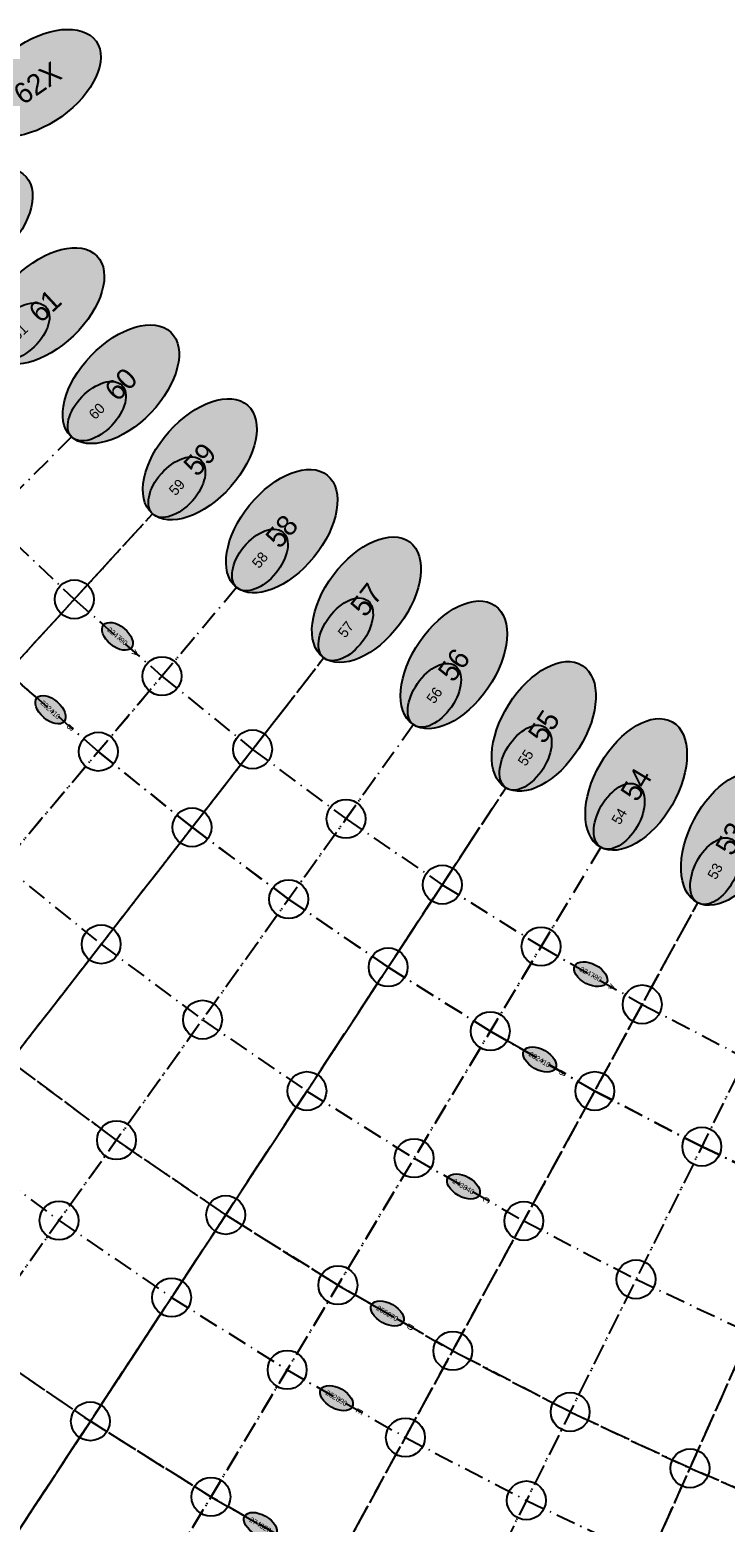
# Model space of a CAD drawing. Header units: millimetres. Extents: x 15650620 to 16199301, y 17929595 to 18752968.
# Tile 14 of 26: x 16018689 to 16072319, y 18178030 to 18293242. Entities that reach past the tile are written whole.
import ezdxf
from ezdxf.enums import TextEntityAlignment as Align

# ---------------------------------------------------------------- set-up
doc = ezdxf.new("R2010")
doc.units = ezdxf.units.MM
doc.header["$LTSCALE"] = 100
doc.linetypes.add('B_GRIDLINE', pattern=[41, 15, -5, 1, -5, 15])
for name, color, linetype in [('S-GRID-2000', 232, 'B_GRIDLINE'), ('S-GRID-2000-IDEN', 13, 'B_GRIDLINE'), ('S-GRID-300-AR02', 232, 'B_GRIDLINE'), ('S-GRID-300-AR03', 232, 'B_GRIDLINE'), ('S-GRID-300-AR03-IDEN', 13, 'B_GRIDLINE'), ('S-GRID-300-AR04', 232, 'B_GRIDLINE'), ('S-GRID-300-AR04-IDEN', 13, 'B_GRIDLINE'), ('S-GRID-600', 232, 'B_GRIDLINE'), ('S-GRID-600-IDEN', 13, 'Continuous')]:
    doc.layers.add(name, color=color, linetype=linetype)
doc.layers.add('S-GRID-POINTS', color=9, linetype='Continuous', plot=False)
doc.styles.add('CAA-ENG', font='caa_eng.shx')

# ---------------------------------------------------------------- blocks, each defined once
blk = doc.blocks.new('agrbb-wblock')
h = blk.add_hatch(color=255)
edge = h.paths.add_edge_path()
edge.add_ellipse((1392, 24), major_axis=(1392, 24), ratio=0.572643, start_angle=0, end_angle=360)
at = {"linetype": 'Continuous'}
blk.add_ellipse((1392, 24), major_axis=(1392, 24), ratio=0.572643, dxfattribs=at)
at = {"style": 'CAA-ENG'}
blk.add_attdef('1', text='', height=400, dxfattribs=at).set_placement((1392, 24), align=Align.MIDDLE_CENTER)

msp = doc.modelspace()

# ---------------------------------------------------------------- linework, layer by layer
at = {"layer": 'S-GRID-2000'}
for p, q in [((16021890, 18261826), (15942708, 18181793)), ((15952206, 18172765), (16028149, 18255877)), ((16034639, 18250185), (15962107, 18164079)), ((15972319, 18155820), (16041349, 18244758)), ((16048275, 18239601), (15982856, 18147975)), ((15993701, 18140555), (16055402, 18234725)), ((16062718, 18230138), (16004833, 18133575)), ((16016234, 18127047), (16070211, 18225847)), ((16077871, 18221859), (16027888, 18120980)), ((16039776, 18115383), (16085684, 18218181))]:
    msp.add_line(p, q, dxfattribs=at)
for points in [[(15924432, 18300736), (15929212, 18290859), (15934383, 18281180), (15939937, 18271717), (15943848, 18265534), (15945865, 18262483), (15947923, 18259459), (15952158, 18253494), (15956551, 18247644), (15958805, 18244763), (15961098, 18241913), (15965796, 18236305), (15973121, 18228132), (15980766, 18220260), (15988707, 18212712), (15996969, 18205465), (16005498, 18198567), (16014299, 18192014), (16023357, 18185817), (16032655, 18179987), (16042177, 18174534)], [(15946190, 18299498), (15951002, 18290492), (15956170, 18281686), (15959810, 18275933), (15961687, 18273093), (15963602, 18270279), (15967542, 18264728), (15971630, 18259285), (15973728, 18256604), (15975861, 18253952), (15980234, 18248733), (15987050, 18241128), (15994164, 18233803), (16001557, 18226775), (16009242, 18220035), (16017178, 18213616), (16025368, 18207518), (16033797, 18201751), (16042450, 18196326), (16051311, 18191252), (16060369, 18186536), (16069610, 18182186), (16079014, 18178210)], [(15982144, 18297636), (15985349, 18292570), (15987001, 18290070), (15988688, 18287591), (15992158, 18282704), (15995758, 18277910), (15997605, 18275549), (15999484, 18273214), (16003334, 18268618), (16009337, 18261921), (16015601, 18255470), (16022117, 18249276), (16028878, 18243346), (16035867, 18237694), (16043079, 18232324), (16050501, 18227246), (16058121, 18222469), (16065924, 18218001), (16073901, 18213848)], [(15939399, 18296043), (15944355, 18286767), (15949677, 18277698), (15953425, 18271773), (15955358, 18268849), (15957330, 18265951), (15961389, 18260234), (15965598, 18254628), (15967759, 18251868), (15969956, 18249136), (15974459, 18243762), (15981479, 18235929), (15988805, 18228386), (15996417, 18221150), (16004332, 18214207), (16012506, 18207597), (16020940, 18201316), (16029621, 18195377), (16038532, 18189790), (16047657, 18184565), (16056986, 18179708), (16066502, 18175228), (16076188, 18171133)], [(15960974, 18296079), (15965910, 18287667), (15969387, 18282172), (15971180, 18279459), (15973009, 18276771), (15976773, 18271469), (15980678, 18266269), (15982682, 18263709), (15984720, 18261175), (15988897, 18256190), (15995408, 18248925), (16002203, 18241928), (16009267, 18235213), (16016605, 18228777), (16024187, 18222645), (16032010, 18216820), (16040061, 18211312), (16048326, 18206129), (16056791, 18201283), (16065444, 18196778), (16074270, 18192623)], [(15975650, 18293649), (15978964, 18288411), (15980673, 18285826), (15982416, 18283263), (15986004, 18278210), (15989726, 18273253), (15991636, 18270813), (15993578, 18268398), (15997559, 18263647), (16003765, 18256722), (16010242, 18250053), (16016977, 18243651), (16023969, 18237518), (16031195, 18231675), (16038651, 18226123), (16046325, 18220872), (16054203, 18215933), (16062271, 18211314), (16070518, 18207020), (16078931, 18203059)]]:
    msp.add_lwpolyline(points, dxfattribs=at)
at = {"layer": 'S-GRID-300-AR02'}
for p, q in [((16060133, 18225825), (16005200, 18134186)), ((16016576, 18127672), (16067800, 18221435)), ((16075639, 18217354), (16028204, 18121618)), ((16040067, 18116033), (16083634, 18213590))]:
    msp.add_line(p, q, dxfattribs=at)
for points in [[(16058121, 18222469), (16058121, 18222469), (16065924, 18218001), (16073901, 18213848), (16082038, 18210017), (16090320, 18206515), (16098735, 18203348)], [(16096194, 18196164), (16096194, 18196164), (16087494, 18199439), (16078931, 18203059), (16070518, 18207020), (16062271, 18211314), (16054203, 18215933)], [(16048326, 18206129), (16048326, 18206129), (16056791, 18201283), (16065444, 18196778), (16074270, 18192623), (16083254, 18188824), (16092382, 18185389)], [(16088571, 18174613), (16088571, 18174613), (16079014, 18178210), (16069610, 18182186), (16060369, 18186536), (16051311, 18191252), (16042450, 18196326)], [(16038532, 18189790), (16047657, 18184565), (16056986, 18179708), (16066502, 18175228), (16076188, 18171133), (16086029, 18167429)], [(16082218, 18156653), (16082218, 18156653), (16071948, 18160519), (16061842, 18164792), (16051912, 18169466), (16042177, 18174534), (16032655, 18179987)]]:
    msp.add_lwpolyline(points, dxfattribs=at)
at = {"layer": 'S-GRID-300-AR03'}
for p, q in [((15955385, 18176244), (16024757, 18252166)), ((16031400, 18246339), (15965143, 18167684)), ((15975208, 18159543), (16038267, 18240786)), ((16045353, 18235509), (15985594, 18151810)), ((15996283, 18144497), (16052646, 18230519)), ((16060133, 18225825), (16007256, 18137617))]:
    msp.add_line(p, q, dxfattribs=at)
for points in [[(16022117, 18249276), (16028878, 18243346), (16035867, 18237694), (16043079, 18232324), (16050501, 18227246), (16058121, 18222469)], [(16054203, 18215933), (16054203, 18215933), (16046325, 18220872), (16038651, 18226123), (16031195, 18231675), (16023969, 18237518), (16016977, 18243651)], [(16009267, 18235213), (16016605, 18228777), (16024187, 18222645), (16032010, 18216820), (16040061, 18211312), (16048326, 18206129)], [(16042450, 18196326), (16042450, 18196326), (16033797, 18201751), (16025368, 18207518), (16017178, 18213616), (16009242, 18220035), (16001557, 18226775)], [(15996417, 18221150), (16004332, 18214207), (16012506, 18207597), (16020940, 18201316), (16029621, 18195377), (16038532, 18189790)], [(16032655, 18179987), (16023357, 18185817), (16014299, 18192014), (16005498, 18198567), (15996969, 18205465), (15988707, 18212712)]]:
    msp.add_lwpolyline(points, dxfattribs=at)
at = {"layer": 'S-GRID-300-AR03-IDEN'}
for points in [[(16058121, 18222469), (16058121, 18222469), (16060725, 18220978)], [(16056807, 18214442), (16054203, 18215933)], [(16048326, 18206129), (16048326, 18206129), (16050930, 18204638)], [(16045054, 18194835), (16042450, 18196326)], [(16038532, 18189790), (16041136, 18188299)], [(16035259, 18178496), (16032655, 18179987)]]:
    msp.add_lwpolyline(points, dxfattribs=at)
at = {"layer": 'S-GRID-300-AR04'}
msp.add_line((15955385, 18176244), (16024757, 18252166), dxfattribs=at)
msp.add_lwpolyline([(15992158, 18282704), (15992158, 18282704), (15995758, 18277910), (15997605, 18275549), (15999484, 18273214), (16003334, 18268618), (16009337, 18261921), (16015601, 18255470), (16022117, 18249276)], dxfattribs=at)
at = {"layer": 'S-GRID-300-AR04-IDEN'}
for points in [[(16022117, 18249276), (16022117, 18249276), (16024373, 18247298)], [(16019233, 18241672), (16016977, 18243651)]]:
    msp.add_lwpolyline(points, dxfattribs=at)
at = {"layer": 'S-GRID-600'}
for p, q in [((16021890, 18261826), (15945132, 18184243)), ((15954530, 18175309), (16028149, 18255877)), ((16034639, 18250185), (15964327, 18166715)), ((15974432, 18158543), (16041349, 18244758)), ((16048275, 18239601), (15984858, 18150779)), ((15995589, 18143437), (16055402, 18234725)), ((16062718, 18230138), (16006605, 18136530)), ((16017886, 18130071), (16070211, 18225847)), ((16077871, 18221859), (16029418, 18124067)), ((16041181, 18118529), (16085684, 18218181))]:
    msp.add_line(p, q, dxfattribs=at)
for points in [[(15924432, 18300736), (15929212, 18290859), (15934383, 18281180), (15939937, 18271717), (15943848, 18265534), (15945865, 18262483), (15947923, 18259459), (15952158, 18253494), (15956551, 18247644), (15958805, 18244763), (15961098, 18241913), (15965796, 18236305), (15973121, 18228132), (15980766, 18220260), (15988707, 18212712), (15996969, 18205465), (16005498, 18198567), (16014299, 18192014), (16023357, 18185817), (16032655, 18179987), (16042177, 18174534)], [(15946190, 18299498), (15951002, 18290492), (15956170, 18281686), (15959810, 18275933), (15961687, 18273093), (15963602, 18270279), (15967542, 18264728), (15971630, 18259285), (15973728, 18256604), (15975861, 18253952), (15980234, 18248733), (15987050, 18241128), (15994164, 18233803), (16001557, 18226775), (16009242, 18220035), (16017178, 18213616), (16025368, 18207518), (16033797, 18201751), (16042450, 18196326), (16051311, 18191252), (16060369, 18186536), (16069610, 18182186), (16079014, 18178210)], [(15982144, 18297636), (15985349, 18292570), (15987001, 18290070), (15988688, 18287591), (15992158, 18282704), (15995758, 18277910), (15997605, 18275549), (15999484, 18273214), (16003334, 18268618), (16009337, 18261921), (16015601, 18255470), (16022117, 18249276), (16028878, 18243346), (16035867, 18237694), (16043079, 18232324), (16050501, 18227246), (16058121, 18222469), (16065924, 18218001), (16073901, 18213848)], [(15939399, 18296043), (15944355, 18286767), (15949677, 18277698), (15953425, 18271773), (15955358, 18268849), (15957330, 18265951), (15961389, 18260234), (15965598, 18254628), (15967759, 18251868), (15969956, 18249136), (15974459, 18243762), (15981479, 18235929), (15988805, 18228386), (15996417, 18221150), (16004332, 18214207), (16012506, 18207597), (16020940, 18201316), (16029621, 18195377), (16038532, 18189790), (16047657, 18184565), (16056986, 18179708), (16066502, 18175228), (16076188, 18171133)], [(15960974, 18296079), (15965910, 18287667), (15969387, 18282172), (15971180, 18279459), (15973009, 18276771), (15976773, 18271469), (15980678, 18266269), (15982682, 18263709), (15984720, 18261175), (15988897, 18256190), (15995408, 18248925), (16002203, 18241928), (16009267, 18235213), (16016605, 18228777), (16024187, 18222645), (16032010, 18216820), (16040061, 18211312), (16048326, 18206129), (16056791, 18201283), (16065444, 18196778), (16074270, 18192623)], [(15975650, 18293649), (15978964, 18288411), (15980673, 18285826), (15982416, 18283263), (15986004, 18278210), (15989726, 18273253), (15991636, 18270813), (15993578, 18268398), (15997559, 18263647), (16003765, 18256722), (16010242, 18250053), (16016977, 18243651), (16023969, 18237518), (16031195, 18231675), (16038651, 18226123), (16046325, 18220872), (16054203, 18215933), (16062271, 18211314), (16070518, 18207020), (16078931, 18203059)]]:
    msp.add_lwpolyline(points, dxfattribs=at)
at = {"layer": 'S-GRID-POINTS'}
for centre in [(16022117, 18249276), (16028878, 18243346), (16035867, 18237694), (16023969, 18237518), (16043079, 18232324), (16031195, 18231675), (16050501, 18227246), (16038651, 18226123), (16024187, 18222645), (16058121, 18222469), (16046325, 18220872), (16065924, 18218001), (16032010, 18216820), (16054203, 18215933), (16040061, 18211312), (16062271, 18211314), (16025368, 18207518), (16070518, 18207020), (16048326, 18206129), (16020940, 18201316), (16033797, 18201751), (16056791, 18201283), (16042450, 18196326), (16065444, 18196778), (16029621, 18195377), (16051311, 18191252), (16038532, 18189790), (16023357, 18185817), (16060369, 18186536), (16047657, 18184565), (16069610, 18182186), (16032655, 18179987), (16056986, 18179708)]:
    msp.add_circle(centre, 1500, dxfattribs=at)

# ---------------------------------------------------------------- block references
at = {"layer": 'S-GRID-2000-IDEN', "ltscale": 2.5, "xscale": 4, "yscale": 4, "zscale": 4}
for p, rotation, values in [((16018268, 18295539), 34.61054060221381, {'1': '63X'}), ((16014738, 18285889), 34.61054060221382, {'1': '62X'})]:
    msp.add_blockref('agrbb-wblock', p, dxfattribs=dict(at, rotation=rotation)).add_auto_attribs(values)
at = {"layer": 'S-GRID-2000-IDEN', "xscale": 4, "yscale": 4, "zscale": 4}
for p, rotation, values in [((16010079, 18274488), 40.7224945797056, {'1': '62'}), ((16015842, 18268056), 43.01449036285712, {'1': '61'}), ((16021856, 18261861), 45.22148028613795, {'1': '60'}), ((16028113, 18255910), 47.59850337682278, {'1': '59'}), ((16034602, 18250216), 49.89048227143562, {'1': '58'}), ((16041311, 18244788), 52.18244448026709, {'1': '57'}), ((16048235, 18239630), 54.4744184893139, {'1': '56'}), ((16055361, 18234752), 56.7664917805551, {'1': '55'}), ((16062677, 18230163), 59.05930127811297, {'1': '54'}), ((16070168, 18225871), 61.35124592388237, {'1': '53'})]:
    msp.add_blockref('agrbb-wblock', p, dxfattribs=dict(at, rotation=rotation)).add_auto_attribs(values)
at = {"layer": 'S-GRID-300-AR03-IDEN'}
for p, rotation, values in [((16060720, 18220980), 331.2172410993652, {'1': '224790'}), ((16056807, 18214442), 329.1999739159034, {'1': '232410'}), ((16050930, 18204638), 329.20017574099, {'1': '243840'}), ((16045054, 18194835), 329.2003594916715, {'1': '255270'}), ((16041136, 18188299), 329.2004731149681, {'1': '262890'}), ((16035259, 18178496), 329.2006317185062, {'1': '274320'})]:
    msp.add_blockref('agrbb-wblock', p, dxfattribs=dict(at, rotation=rotation)).add_auto_attribs(values)
at = {"layer": 'S-GRID-300-AR04-IDEN'}
for p, rotation, values in [((16024369, 18247302), 319.5988056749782, {'1': '224790'}), ((16019233, 18241672), 317.7394771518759, {'1': '232410'})]:
    msp.add_blockref('agrbb-wblock', p, dxfattribs=dict(at, rotation=rotation)).add_auto_attribs(values)
at = {"layer": 'S-GRID-600-IDEN', "xscale": 2, "yscale": 2, "zscale": 2}
for p, rotation, values in [((16015907, 18267984), 43.01449036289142, {'1': '61'}), ((16021924, 18261792), 45.22148028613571, {'1': '60'}), ((16028184, 18255844), 47.59850337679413, {'1': '59'}), ((16034676, 18250153), 49.89048227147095, {'1': '58'}), ((16041388, 18244727), 52.18244448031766, {'1': '57'}), ((16048314, 18239573), 54.47441848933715, {'1': '56'}), ((16055442, 18234698), 56.76649178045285, {'1': '55'}), ((16062760, 18230112), 59.05930127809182, {'1': '54'}), ((16070253, 18225824), 61.3512459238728, {'1': '53'})]:
    msp.add_blockref('agrbb-wblock', p, dxfattribs=dict(at, rotation=rotation)).add_auto_attribs(values)

# ---------------------------------------------------------------- texts
at = {"layer": 'S-GRID-300-AR03-IDEN', "style": 'CAA-ENG'}
for s, rotation, p in [('A', 242.21809, (16063599, 18219332)), ('B', 240.20083, (16059781, 18212689)), ('C', 240.20103, (16053908, 18202892)), ('D', 240.20121, (16048034, 18193095)), ('E', 240.20133, (16044119, 18186564))]:
    msp.add_text(s, height=500, rotation=rotation, dxfattribs=at).set_placement(p, align=Align.MIDDLE_CENTER)
at = {"layer": 'S-GRID-300-AR04-IDEN', "style": 'CAA-ENG'}
for s, rotation, p in [('A', 230.59966, (16026857, 18245107)), ('B', 228.74033, (16021799, 18239363))]:
    msp.add_text(s, height=500, rotation=rotation, dxfattribs=at).set_placement(p, align=Align.MIDDLE_CENTER)

doc.saveas('drawing.dxf')
